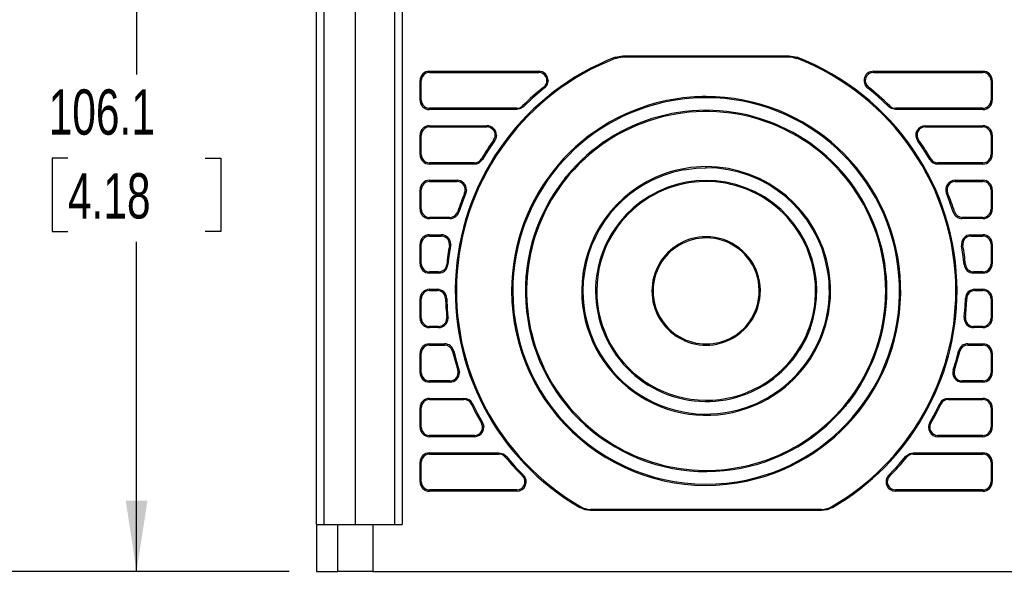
# Model space of a CAD drawing. Header units: millimetres. Extents: x 0 to 768, y 0 to 594.
# Tile 3 of 18: x 133 to 260, y 109 to 180. Entities that reach past the tile are written whole.
import ezdxf

# ---------------------------------------------------------------- set-up
doc = ezdxf.new("R2010")
doc.units = ezdxf.units.MM
doc.header["$LTSCALE"] = 2.75
doc.layers.add('DIMENSIONS', color=140, linetype='Continuous', lineweight=25)
doc.styles.add('SLDTEXTSTYLE0', font='TXT', dxfattribs={"width": 0.7})
doc.dimstyles.new('SLDDIMSTYLE0', dxfattribs={"dimtxt": 5.934521, "dimasz": 9.0805, "dimexe": 0, "dimexo": 0.0625, "dimgap": 1.48363, "dimtad": 0, "dimtih": 1, "dimtoh": 1, "dimdec": 1, "dimrnd": 1e-09, "dimzin": 4, "dimdsep": 46, "dimtxsty": 'SLDTEXTSTYLE0', "dimsah": 1, "dimcen": 0.09, "dimadec": 0, "dimazin": 1, "dimtfac": 1, "dimtdec": 1, "dimtofl": 0, "dimtmove": 0, "dimatfit": 3, "dimfxl": 0, "dimfrac": 2, "dimtolj": 1, "dimtzin": 12, "dimarcsym": 0})
doc.dimstyles.new('SLDDIMSTYLE1', dxfattribs={"dimtxt": 5.934521, "dimasz": 9.0805, "dimexe": 0, "dimexo": 0.0625, "dimgap": 1.48363, "dimtad": 0, "dimtih": 1, "dimtoh": 1, "dimdec": 1, "dimrnd": 1e-09, "dimzin": 12, "dimdsep": 46, "dimtxsty": 'SLDTEXTSTYLE0', "dimsah": 1, "dimcen": 0.09, "dimadec": 0, "dimazin": 3, "dimtfac": 1, "dimtdec": 1, "dimtofl": 0, "dimtmove": 0, "dimatfit": 3, "dimfxl": 0, "dimfrac": 2, "dimtolj": 1, "dimtzin": 12, "dimarcsym": 0})

# ---------------------------------------------------------------- blocks, each defined once
blk = doc.blocks.new('_D')
at = {"layer": 'DIMENSIONS'}
for p, q in [((257.62, 256.86), (328.3, 256.86)), ((319.57, 256.86), (319.57, 193.62)), ((310.75, 182.86), (308.76, 182.86)), ((308.76, 182.86), (308.76, 173.43)), ((328.39, 182.86), (330.38, 182.86)), ((330.38, 182.86), (330.38, 173.43)), ((308.76, 173.43), (310.75, 173.43)), ((330.38, 173.43), (328.39, 173.43)), ((319.57, 108.86), (319.57, 172.1)), ((274.83, 108.86), (328.3, 108.86))]:
    blk.add_line(p, q, dxfattribs=at)
for points in [[(319.57, 256.86), (318.17, 247.78), (320.97, 247.78)], [(319.57, 108.86), (320.97, 117.94), (318.17, 117.94)]]:
    blk.add_solid(points, dxfattribs=at)
at = {"layer": 'DIMENSIONS', "char_height": 5.821, "attachment_point": 1, "style": 'SLDTEXTSTYLE0'}
for s, insert in [('148.0', (308.28, 191.69)), ('5.83', (310.75, 180.93))]:
    blk.add_mtext(s, dxfattribs=dict(at, insert=insert))
blk = doc.blocks.new('_D_2')
at = {"layer": 'DIMENSIONS'}
for p, q in [((176.38, 214.96), (139.53, 214.96)), ((148.26, 214.96), (148.26, 172.67)), ((139.45, 161.91), (137.45, 161.91)), ((137.45, 161.91), (137.45, 152.48)), ((157.08, 161.91), (159.08, 161.91)), ((159.08, 161.91), (159.08, 152.48)), ((137.45, 152.48), (139.45, 152.48)), ((159.08, 152.48), (157.08, 152.48)), ((148.26, 108.86), (148.26, 151.15)), ((167.84, 108.86), (139.53, 108.86))]:
    blk.add_line(p, q, dxfattribs=at)
for points in [[(148.26, 214.96), (146.87, 205.88), (149.66, 205.88)], [(148.26, 108.86), (149.66, 117.94), (146.87, 117.94)]]:
    blk.add_solid(points, dxfattribs=at)
at = {"layer": 'DIMENSIONS', "char_height": 5.821, "attachment_point": 1, "style": 'SLDTEXTSTYLE0'}
for s, insert in [('106.1', (136.98, 170.74)), ('4.18', (139.45, 159.98))]:
    blk.add_mtext(s, dxfattribs=dict(at, insert=insert))
blk = doc.blocks.new('_D_3')
at = {"layer": 'DIMENSIONS'}
for p, q in [((162.03, 234.17), (109.05, 234.17)), ((117.78, 234.17), (117.78, 182.28)), ((108.96, 171.52), (106.97, 171.52)), ((106.97, 171.52), (106.97, 162.08)), ((126.6, 171.52), (128.59, 171.52)), ((128.59, 171.52), (128.59, 162.08)), ((106.97, 162.08), (108.96, 162.08)), ((128.59, 162.08), (126.6, 162.08)), ((117.78, 108.86), (117.78, 160.75)), ((167.84, 108.86), (109.05, 108.86))]:
    blk.add_line(p, q, dxfattribs=at)
for points in [[(117.78, 234.17), (116.39, 225.09), (119.18, 225.09)], [(117.78, 108.86), (119.18, 117.94), (116.39, 117.94)]]:
    blk.add_solid(points, dxfattribs=at)
at = {"layer": 'DIMENSIONS', "char_height": 5.821, "attachment_point": 1, "style": 'SLDTEXTSTYLE0'}
for s, insert in [('125.3', (106.5, 180.35)), ('4.93', (108.96, 169.59))]:
    blk.add_mtext(s, dxfattribs=dict(at, insert=insert))

msp = doc.modelspace()

# ---------------------------------------------------------------- linework, layer by layer
for p, q in [((171.34, 114.86), (171.34, 230.46)), ((172.34, 114.86), (172.34, 230.46)), ((176.34, 114.86), (176.34, 230.46)), ((181.34, 230.46), (181.34, 114.86)), ((182.34, 230.46), (182.34, 114.86)), ((209.68, 174.87), (210.67, 175.06)), ((210.67, 175.06), (232.01, 175.06)), ((210.67, 174.9), (232.01, 174.9)), ((232.01, 175.06), (233, 174.87)), ((184.63, 169.36), (184.63, 171.86)), ((184.63, 171.86), (184.79, 171.86)), ((184.79, 169.36), (184.79, 171.86)), ((185.84, 173.07), (199.86, 173.07)), ((185.84, 173.07), (185.84, 172.91)), ((185.84, 172.91), (199.86, 172.91)), ((199.86, 173.07), (199.86, 172.91)), ((201.07, 171.86), (200.91, 171.86)), ((242.81, 173.07), (256.84, 173.07)), ((242.81, 173.07), (242.81, 172.91)), ((242.81, 172.91), (256.84, 172.91)), ((256.84, 173.07), (256.84, 172.91)), ((257.89, 171.86), (258.04, 171.86)), ((257.89, 171.86), (257.89, 169.36)), ((258.04, 171.86), (258.04, 169.36)), ((200.51, 171.04), (200.61, 170.92)), ((242.06, 170.92), (242.16, 171.04)), ((184.63, 169.36), (184.79, 169.36)), ((217.37, 169.51), (217.39, 169.35)), ((221.34, 169.67), (221.34, 169.82)), ((258.04, 169.36), (257.89, 169.36)), ((185.84, 168.15), (185.84, 168.31)), ((197.04, 168.31), (185.84, 168.31)), ((197.04, 168.15), (185.84, 168.15)), ((197.05, 168.15), (197.05, 168.31)), ((197.9, 168.5), (197.78, 168.62)), ((245.63, 168.15), (245.63, 168.31)), ((256.84, 168.31), (245.63, 168.31)), ((256.84, 168.15), (245.63, 168.15)), ((256.84, 168.15), (256.84, 168.31)), ((185.84, 166.07), (193.22, 166.07)), ((185.84, 166.07), (185.84, 165.91)), ((185.84, 165.91), (193.22, 165.91)), ((193.22, 166.07), (193.22, 165.91)), ((249.45, 166.07), (256.84, 166.07)), ((249.45, 166.07), (249.45, 165.91)), ((249.45, 165.91), (256.84, 165.91)), ((256.84, 166.07), (256.84, 165.91)), ((184.63, 162.36), (184.63, 164.86)), ((184.63, 164.86), (184.79, 164.86)), ((184.79, 162.36), (184.79, 164.86)), ((194.08, 164.25), (194.21, 164.16)), ((194.43, 164.86), (194.27, 164.86)), ((248.46, 164.16), (248.59, 164.25)), ((257.89, 164.86), (257.89, 162.36)), ((257.89, 164.86), (258.04, 164.86)), ((258.04, 164.86), (258.04, 162.36)), ((184.63, 162.36), (184.79, 162.36)), ((192.64, 161.75), (192.51, 161.83)), ((250.03, 161.75), (250.16, 161.83)), ((258.04, 162.36), (257.89, 162.36)), ((185.84, 161.15), (185.84, 161.31)), ((191.6, 161.31), (185.84, 161.31)), ((191.6, 161.15), (185.84, 161.15)), ((191.6, 161.15), (191.6, 161.31)), ((221.34, 160.67), (221.34, 160.82)), ((251.07, 161.15), (251.07, 161.31)), ((256.84, 161.31), (251.07, 161.31)), ((256.84, 161.15), (251.07, 161.15)), ((256.84, 161.15), (256.84, 161.31)), ((203.24, 159.12), (203.12, 159.22)), ((216.08, 159.93), (216.13, 159.78)), ((185.84, 159.07), (189.38, 159.07)), ((185.84, 159.07), (185.84, 158.91)), ((185.84, 158.91), (189.38, 158.91)), ((189.38, 159.07), (189.38, 158.91)), ((253.29, 158.91), (256.84, 158.91)), ((253.3, 159.07), (256.84, 159.07)), ((256.84, 159.07), (256.84, 158.91)), ((184.63, 155.36), (184.63, 157.86)), ((184.63, 157.86), (184.79, 157.86)), ((184.79, 155.36), (184.79, 157.86)), ((190.59, 157.86), (190.43, 157.86)), ((252.17, 157.41), (252.32, 157.47)), ((257.89, 157.86), (257.89, 155.36)), ((257.89, 157.86), (258.04, 157.86)), ((258.04, 157.86), (258.04, 155.36)), ((184.63, 155.36), (184.79, 155.36)), ((185.84, 154.15), (185.84, 154.31)), ((188.47, 154.31), (185.84, 154.31)), ((188.47, 154.15), (185.84, 154.15)), ((188.47, 154.15), (188.47, 154.31)), ((189.62, 154.99), (189.47, 155.04)), ((253.05, 154.99), (253.2, 155.04)), ((254.2, 154.15), (254.2, 154.31)), ((256.84, 154.31), (254.2, 154.31)), ((256.84, 154.15), (254.2, 154.15)), ((256.84, 154.15), (256.84, 154.31)), ((258.04, 155.36), (257.89, 155.36)), ((185.84, 152.07), (187.36, 152.07)), ((185.84, 152.07), (185.84, 151.91)), ((185.84, 151.91), (187.36, 151.91)), ((187.36, 152.07), (187.36, 151.91)), ((209.23, 151.97), (209.09, 152.05)), ((221.34, 151.67), (221.34, 151.82)), ((255.31, 152.07), (256.84, 152.07)), ((255.31, 152.07), (255.31, 151.91)), ((255.31, 151.91), (256.84, 151.91)), ((256.84, 152.07), (256.84, 151.91)), ((184.63, 148.36), (184.63, 150.86)), ((184.63, 150.86), (184.79, 150.86)), ((184.79, 148.36), (184.79, 150.86)), ((188.4, 150.68), (188.55, 150.65)), ((188.57, 150.86), (188.41, 150.86)), ((217.82, 150.87), (217.9, 150.74)), ((254.12, 150.65), (254.28, 150.68)), ((257.89, 150.86), (257.89, 148.36)), ((257.89, 150.86), (258.04, 150.86)), ((258.04, 150.86), (258.04, 148.36)), ((184.63, 148.36), (184.79, 148.36)), ((188.21, 148.24), (188.06, 148.26)), ((254.46, 148.24), (254.61, 148.26)), ((258.04, 148.36), (257.89, 148.36)), ((185.84, 147.15), (185.84, 147.31)), ((187.01, 147.31), (185.84, 147.31)), ((187.01, 147.15), (185.84, 147.15)), ((187.01, 147.15), (187.01, 147.31)), ((255.66, 147.15), (255.66, 147.31)), ((256.84, 147.31), (255.66, 147.31)), ((256.84, 147.15), (255.66, 147.15)), ((256.84, 147.15), (256.84, 147.31)), ((185.84, 145.07), (186.85, 145.07)), ((185.84, 145.07), (185.84, 144.91)), ((185.84, 144.91), (186.85, 144.91)), ((186.85, 145.07), (186.85, 144.91)), ((196.53, 144.86), (196.37, 144.86)), ((205.53, 144.86), (205.37, 144.86)), ((214.53, 144.86), (214.37, 144.86)), ((244.53, 144.86), (244.37, 144.86)), ((253.53, 144.86), (253.37, 144.86)), ((255.82, 145.07), (256.84, 145.07)), ((255.82, 145.07), (255.82, 144.91)), ((255.82, 144.91), (256.84, 144.91)), ((256.84, 145.07), (256.84, 144.91)), ((184.63, 141.36), (184.63, 143.86)), ((184.63, 143.86), (184.79, 143.86)), ((184.79, 141.36), (184.79, 143.86)), ((187.9, 143.89), (188.06, 143.9)), ((254.61, 143.9), (254.77, 143.89)), ((257.89, 143.86), (257.89, 141.36)), ((257.89, 143.86), (258.04, 143.86)), ((258.04, 143.86), (258.04, 141.36)), ((184.63, 141.36), (184.79, 141.36)), ((185.84, 140.15), (185.84, 140.31)), ((187.01, 140.31), (185.84, 140.31)), ((187.01, 140.15), (187.01, 140.31)), ((188.21, 141.48), (188.06, 141.47)), ((188.22, 141.36), (188.06, 141.36)), ((254.46, 141.48), (254.61, 141.47)), ((255.66, 140.15), (255.66, 140.31)), ((256.84, 140.31), (255.66, 140.31)), ((256.84, 140.15), (256.84, 140.31)), ((258.04, 141.36), (257.89, 141.36)), ((187.01, 140.15), (185.84, 140.15)), ((224.85, 138.85), (224.77, 138.99)), ((256.84, 140.15), (255.66, 140.15)), ((185.84, 138.07), (187.78, 138.07)), ((185.84, 138.07), (185.84, 137.91)), ((185.84, 137.91), (187.78, 137.91)), ((187.78, 138.07), (187.78, 137.91)), ((254.9, 138.07), (256.84, 138.07)), ((254.9, 138.07), (254.9, 137.91)), ((254.9, 137.91), (256.84, 137.91)), ((256.84, 138.07), (256.84, 137.91)), ((184.63, 134.36), (184.63, 136.86)), ((184.63, 136.86), (184.79, 136.86)), ((184.79, 134.36), (184.79, 136.86)), ((188.8, 137.11), (188.95, 137.14)), ((253.72, 137.14), (253.87, 137.11)), ((257.89, 136.86), (258.04, 136.86)), ((257.89, 136.86), (257.89, 134.36)), ((258.04, 136.86), (258.04, 134.36)), ((184.63, 134.36), (184.79, 134.36)), ((189.62, 134.73), (189.47, 134.68)), ((189.68, 134.36), (189.52, 134.36)), ((253.05, 134.73), (253.2, 134.68)), ((258.04, 134.36), (257.89, 134.36)), ((185.84, 133.15), (185.84, 133.31)), ((188.47, 133.31), (185.84, 133.31)), ((188.47, 133.15), (185.84, 133.15)), ((188.47, 133.15), (188.47, 133.31)), ((254.2, 133.15), (254.2, 133.31)), ((256.84, 133.31), (254.2, 133.31)), ((256.84, 133.15), (254.2, 133.15)), ((256.84, 133.15), (256.84, 133.31)), ((185.84, 131.07), (190.27, 131.07)), ((185.84, 131.07), (185.84, 130.91)), ((185.84, 130.91), (190.27, 130.91)), ((190.27, 131.07), (190.27, 130.91)), ((191.21, 130.32), (191.35, 130.39)), ((239.43, 130.6), (239.55, 130.5)), ((251.32, 130.39), (251.46, 130.32)), ((252.4, 131.07), (256.84, 131.07)), ((252.4, 131.07), (252.4, 130.91)), ((252.4, 130.91), (256.84, 130.91)), ((256.84, 131.07), (256.84, 130.91)), ((184.63, 127.36), (184.63, 129.86)), ((184.63, 129.86), (184.79, 129.86)), ((184.79, 127.36), (184.79, 129.86)), ((226.6, 129.79), (226.54, 129.94)), ((257.89, 129.86), (257.89, 127.36)), ((257.89, 129.86), (258.04, 129.86)), ((258.04, 129.86), (258.04, 127.36)), ((192.64, 127.97), (192.51, 127.89)), ((250.03, 127.97), (250.16, 127.89)), ((184.63, 127.36), (184.79, 127.36)), ((192.81, 127.36), (192.65, 127.36)), ((258.04, 127.36), (257.89, 127.36)), ((185.84, 126.15), (185.84, 126.31)), ((191.6, 126.31), (185.84, 126.31)), ((191.6, 126.15), (185.84, 126.15)), ((191.6, 126.15), (191.6, 126.31)), ((251.07, 126.15), (251.07, 126.31)), ((256.84, 126.31), (251.07, 126.31)), ((256.84, 126.15), (251.07, 126.15)), ((256.84, 126.15), (256.84, 126.31)), ((185.84, 124.07), (194.76, 124.07)), ((185.84, 124.07), (185.84, 123.91)), ((185.84, 123.91), (194.76, 123.91)), ((194.76, 124.07), (194.76, 123.91)), ((247.91, 124.07), (256.84, 124.07)), ((247.91, 124.07), (247.91, 123.91)), ((247.91, 123.91), (256.84, 123.91)), ((256.84, 124.07), (256.84, 123.91)), ((184.63, 120.36), (184.63, 122.86)), ((184.63, 122.86), (184.79, 122.86)), ((184.79, 120.36), (184.79, 122.86)), ((195.57, 123.53), (195.69, 123.63)), ((246.98, 123.63), (247.1, 123.53)), ((257.89, 122.86), (258.04, 122.86)), ((257.89, 122.86), (257.89, 120.36)), ((258.04, 122.86), (258.04, 120.36)), ((184.63, 120.36), (184.79, 120.36)), ((197.9, 121.22), (197.78, 121.11)), ((225.3, 120.22), (225.28, 120.37)), ((258.04, 120.36), (257.89, 120.36)), ((185.84, 119.15), (185.84, 119.31)), ((197.05, 119.31), (185.84, 119.31)), ((197.05, 119.15), (185.84, 119.15)), ((245.63, 119.15), (245.63, 119.31)), ((256.84, 119.31), (245.63, 119.31)), ((256.84, 119.15), (245.63, 119.15)), ((256.84, 119.15), (256.84, 119.31)), ((236.16, 116.82), (206.51, 116.82)), ((236.16, 116.67), (206.51, 116.67)), ((171.34, 114.86), (171.34, 108.86)), ((171.34, 114.86), (174.09, 114.86)), ((174.09, 108.86), (174.09, 114.86)), ((174.09, 114.86), (178.59, 114.86)), ((178.59, 114.86), (178.59, 108.86)), ((178.59, 114.86), (182.34, 114.86)), ((171.34, 108.86), (174.09, 108.86)), ((178.59, 108.86), (174.09, 108.86)), ((178.59, 108.86), (264.09, 108.86))]:
    msp.add_line(p, q)
at = {"flags": 128}
for points in [[(209.68, 174.87), (209.71, 174.78), (209.73, 174.72)], [(209.73, 174.72), (210.13, 174.84), (210.67, 174.9)], [(210.67, 175.06), (210.67, 174.96), (210.67, 174.9)], [(232.01, 175.06), (232.01, 174.96), (232.01, 174.9)], [(232.01, 174.9), (232.42, 174.86), (232.94, 174.72)], [(233, 174.87), (232.96, 174.78), (232.94, 174.72)], [(201.07, 171.86), (200.91, 171.27), (200.61, 170.92)], [(200.61, 170.92), (199.06, 169.6), (197.9, 168.5)], [(244.77, 168.51), (243.29, 169.89), (242.06, 170.92)], [(217.39, 169.35), (217.1, 169.3), (216.87, 169.26)], [(220.18, 169.64), (218.61, 169.52), (217.39, 169.35)], [(197.04, 168.15), (197.04, 168.25), (197.04, 168.31)], [(197.05, 168.15), (197.04, 168.15), (197.04, 168.15)], [(197.9, 168.5), (197.45, 168.22), (197.05, 168.15)], [(244.77, 168.51), (244.84, 168.58), (244.88, 168.62)], [(245.63, 168.15), (245.11, 168.27), (244.77, 168.51)], [(194.43, 164.86), (194.36, 164.45), (194.21, 164.16)], [(194.21, 164.16), (193.31, 162.83), (192.64, 161.75)], [(250.03, 161.75), (249.18, 163.12), (248.46, 164.16)], [(218.52, 160.41), (220.04, 160.61), (221.34, 160.67)], [(203.47, 159.65), (203.27, 159.41), (203.12, 159.22)], [(216.13, 159.78), (215.85, 159.69), (215.64, 159.6)], [(218.52, 160.41), (217.17, 160.11), (216.13, 159.78)], [(253.3, 159.07), (253.29, 158.97), (253.29, 158.91)], [(190.5, 157.4), (189.98, 156.06), (189.62, 154.99)], [(190.35, 157.46), (190.41, 157.44), (190.5, 157.4)], [(190.59, 157.86), (190.56, 157.6), (190.5, 157.4)], [(253.05, 154.99), (252.58, 156.35), (252.17, 157.41)], [(209.39, 152.53), (209.22, 152.26), (209.09, 152.05)], [(188.55, 150.65), (188.34, 149.3), (188.21, 148.24)], [(188.57, 150.86), (188.56, 150.74), (188.55, 150.65)], [(254.46, 148.24), (254.29, 149.59), (254.12, 150.65)], [(188.06, 143.9), (188.12, 142.54), (188.21, 141.48)], [(254.46, 141.48), (254.57, 142.83), (254.61, 143.9)], [(188.21, 141.48), (188.22, 141.42), (188.22, 141.36)], [(234.67, 140), (234.11, 138.68), (233.58, 137.68)], [(233.44, 137.76), (233.46, 137.75), (233.48, 137.74), (233.49, 137.73), (233.51, 137.72), (233.53, 137.71), (233.54, 137.7), (233.56, 137.69), (233.58, 137.68)], [(188.95, 137.14), (189.3, 135.78), (189.62, 134.73)], [(233.58, 137.68), (233.42, 137.41), (233.28, 137.2)], [(253.05, 134.73), (253.45, 136.07), (253.72, 137.14)], [(189.62, 134.73), (189.67, 134.52), (189.68, 134.36)], [(241.2, 132.88), (240.31, 131.52), (239.55, 130.5)], [(191.35, 130.39), (192.05, 129.02), (192.64, 127.97)], [(239.55, 130.5), (239.36, 130.26), (239.2, 130.07)], [(250.03, 127.97), (250.77, 129.31), (251.32, 130.39)], [(192.64, 127.97), (192.78, 127.64), (192.81, 127.36)], [(194.76, 124.07), (195.33, 123.93), (195.69, 123.63)], [(246.98, 123.63), (247.46, 123.98), (247.91, 124.07)], [(195.69, 123.63), (196.9, 122.25), (197.9, 121.22)], [(244.77, 121.22), (246.04, 122.54), (246.98, 123.63)], [(244.77, 121.22), (244.84, 121.15), (244.88, 121.1)], [(197.05, 119.15), (197.05, 119.25), (197.05, 119.31)], [(205.14, 117.04), (205.18, 117.12), (205.22, 117.18)], [(206.51, 116.67), (205.8, 116.76), (205.14, 117.04)], [(206.51, 116.67), (206.51, 116.76), (206.51, 116.83)], [(237.53, 117.04), (236.87, 116.76), (236.16, 116.67)], [(236.16, 116.83), (236.16, 116.76), (236.16, 116.67)], [(237.53, 117.04), (237.49, 117.12), (237.45, 117.18)]]:
    msp.add_lwpolyline(points, dxfattribs=at)
for centre, radius, start, end in [((221.34, 144.86), 32.19, 111.2333, 239.7888), ((221.34, 144.86), 32.04, 111.2328, 239.7921), ((221.34, 144.86), 32.04, 0, 68.7661), ((221.34, 144.86), 32.19, 359.9998, 68.7645), ((185.84, 171.86), 1.21, 89.9879, 180.0121), ((185.84, 171.86), 1.05, 90, 180), ((199.86, 171.86), 1.21, 0.0003, 90.0007), ((199.86, 171.86), 1.05, 0, 90), ((199.86, 171.86), 1.05, 308.5, 0), ((242.81, 171.86), 1.21, 90, 231.5), ((242.81, 171.86), 1.05, 90, 231.5), ((256.84, 171.86), 1.21, 359.9879, 90.0121), ((256.84, 171.86), 1.05, 0, 90), ((221.34, 144.86), 33.45, 128.5, 134.7533), ((221.34, 144.86), 33.45, 45.253, 51.5), ((185.84, 169.36), 1.21, 179.9879, 270.0121), ((185.84, 169.36), 1.05, 180, 270), ((221.34, 144.86), 24.96, 99.1476, 180), ((221.34, 144.86), 24.96, 90, 99.1476), ((221.34, 144.86), 24.81, 90, 92.6679), ((221.34, 144.86), 24.96, 279.1476, 90), ((221.34, 144.86), 24.81, 279.1476, 90), ((256.84, 169.36), 1.21, 269.9879, 0.0121), ((256.84, 169.36), 1.05, 270, 0), ((221.34, 144.86), 24.81, 100.369, 180), ((197.05, 169.36), 1.05, 269.9715, 314.7533), ((221.34, 144.86), 23.19, 0, 140.3775), ((245.63, 169.36), 1.05, 225.0733, 270), ((221.34, 144.86), 23.04, 0, 141.7497), ((185.84, 164.86), 1.21, 89.9879, 180.0121), ((185.84, 164.86), 1.05, 90, 180), ((193.22, 164.86), 1.21, 359.9957, 90.0042), ((193.22, 164.86), 1.05, 0, 90), ((249.45, 164.86), 1.21, 90, 215.4302), ((249.45, 164.86), 1.05, 90, 215.4302), ((256.84, 164.86), 1.21, 359.9879, 90.0121), ((256.84, 164.86), 1.05, 0, 90), ((221.34, 144.86), 33.45, 144.5698, 149.5194), ((193.22, 164.86), 1.05, 324.5698, 0), ((221.34, 144.86), 33.45, 30.4806, 35.4302), ((185.84, 162.36), 1.21, 179.9879, 270.0121), ((185.84, 162.36), 1.05, 180, 270), ((191.6, 162.36), 1.05, 270, 329.5194), ((191.61, 162.36), 1.2, 269.9181, 329.6013), ((251.07, 162.36), 1.2, 210.3987, 270.0819), ((251.07, 162.36), 1.05, 210.4806, 270), ((256.84, 162.36), 1.21, 269.9879, 0.0121), ((256.84, 162.36), 1.05, 270, 0), ((221.34, 144.86), 15.96, 90, 109.2416), ((221.34, 144.86), 15.96, 289.2416, 90), ((221.34, 144.86), 15.81, 289.2416, 90), ((221.34, 144.86), 23.19, 141.7497, 320.3775), ((221.34, 144.86), 15.96, 109.2416, 180), ((221.34, 144.86), 15.81, 111.1272, 180), ((185.84, 157.86), 1.21, 89.9879, 180.0121), ((185.84, 157.86), 1.05, 90, 180), ((189.38, 157.86), 1.21, 359.9821, 90.0139), ((189.38, 157.86), 1.05, 0, 90), ((221.34, 144.86), 23.04, 141.7497, 321.7497), ((221.34, 144.86), 14.04, 329.5923, 149.5923), ((221.34, 144.86), 14.19, 339.9864, 147.3206), ((253.29, 157.86), 1.21, 89.867, 202.1462), ((253.29, 157.86), 1.05, 89.927, 202.1363), ((256.84, 157.86), 1.21, 359.9879, 90.0121), ((256.84, 157.86), 1.05, 0, 90), ((221.34, 144.86), 33.45, 157.8665, 162.2811), ((189.38, 157.86), 1.05, 337.7855, 0), ((221.34, 144.86), 33.45, 17.7189, 22.1363), ((185.84, 155.36), 1.21, 179.9879, 270.0121), ((185.84, 155.36), 1.05, 180, 270), ((188.47, 155.36), 1.05, 270, 342.2811), ((188.47, 155.36), 1.21, 269.9927, 342.2883), ((254.2, 155.36), 1.21, 197.7117, 270.0073), ((254.2, 155.36), 1.05, 197.7189, 270), ((256.84, 155.36), 1.21, 269.9879, 0.0121), ((256.84, 155.36), 1.05, 270, 0), ((185.84, 150.86), 1.21, 89.9879, 180.0121), ((185.84, 150.86), 1.05, 90, 180), ((187.36, 150.86), 1.21, 0.0298, 89.9865), ((187.36, 150.86), 1.05, 0, 90), ((221.34, 144.86), 14.19, 149.5924, 327.3205), ((221.34, 144.86), 14.04, 149.5923, 329.5923), ((221.34, 144.86), 6.96, 90, 120.2866), ((221.34, 144.86), 6.81, 90, 120.2866), ((221.34, 144.86), 6.96, 300.2866, 90), ((221.34, 144.86), 6.81, 300.2866, 90), ((255.31, 150.86), 1.21, 89.9864, 190.029), ((255.31, 150.86), 1.05, 90, 190.0154), ((256.84, 150.86), 1.21, 359.9879, 90.0121), ((256.84, 150.86), 1.05, 0, 90), ((221.34, 144.86), 33.45, 169.9846, 174.1774), ((187.36, 150.86), 1.05, 349.9846, 0), ((221.34, 144.86), 6.96, 120.2866, 180), ((221.34, 144.86), 6.81, 120.2866, 180), ((221.34, 144.86), 33.45, 5.8226, 10.0154), ((185.84, 148.36), 1.21, 179.9879, 270.0121), ((185.84, 148.36), 1.05, 180, 270), ((187.01, 148.36), 1.05, 270, 354.1774), ((187.01, 148.36), 1.21, 269.9897, 354.1876), ((255.66, 148.36), 1.21, 185.8124, 270.0103), ((255.66, 148.36), 1.05, 185.8226, 270), ((256.84, 148.36), 1.21, 269.9879, 0.0121), ((256.84, 148.36), 1.05, 270, 0), ((185.84, 143.86), 1.21, 89.9879, 180.0121), ((185.84, 143.86), 1.05, 90, 180), ((186.85, 143.86), 1.21, 1.6495, 90.0115), ((186.85, 143.86), 1.05, 1.661, 90), ((221.34, 144.86), 24.96, 180, 279.1476), ((221.34, 144.86), 24.81, 180, 279.1476), ((221.34, 144.86), 15.96, 180, 289.2416), ((221.34, 144.86), 15.81, 180, 289.2416), ((221.34, 144.86), 6.96, 180, 300.2866), ((221.34, 144.86), 6.81, 180, 300.2866), ((221.34, 144.86), 32.04, 300.2054, 0), ((221.34, 144.86), 32.19, 300.2067, 359.9998), ((221.34, 144.86), 23.04, 321.7497, 0), ((221.34, 144.86), 23.19, 328.9082, 0), ((255.82, 143.86), 1.21, 89.9885, 178.3505), ((255.82, 143.86), 1.05, 90, 178.339), ((256.84, 143.86), 1.21, 359.9879, 90.0121), ((256.84, 143.86), 1.05, 0, 90), ((221.34, 144.86), 33.45, 181.661, 185.8226), ((221.34, 144.86), 33.45, 354.1774, 358.339), ((185.84, 141.36), 1.21, 179.9879, 270.0121), ((185.84, 141.36), 1.05, 180, 270), ((187.01, 141.36), 1.21, 269.9806, 0.0134), ((187.01, 141.36), 1.05, 270, 0), ((187.01, 141.36), 1.05, 0, 5.8226), ((255.66, 141.36), 1.21, 174.1652, 270.0122), ((255.66, 141.36), 1.05, 174.1774, 270), ((256.84, 141.36), 1.21, 269.9879, 0.0121), ((256.84, 141.36), 1.05, 270, 0), ((185.84, 136.86), 1.21, 89.9879, 180.0121), ((185.84, 136.86), 1.05, 90, 180), ((187.78, 136.86), 1.21, 13.3998, 90.0082), ((187.78, 136.86), 1.05, 13.408, 90), ((254.9, 136.86), 1.21, 89.9918, 166.6002), ((254.9, 136.86), 1.05, 90, 166.592), ((256.84, 136.86), 1.21, 359.9879, 90.0121), ((256.84, 136.86), 1.05, 0, 90), ((221.34, 144.86), 33.45, 193.408, 197.7189), ((221.34, 144.86), 33.45, 342.2811, 346.592), ((185.84, 134.36), 1.21, 179.9879, 270.0121), ((185.84, 134.36), 1.05, 180, 270), ((188.47, 134.36), 1.21, 269.9602, 0.0254), ((188.47, 134.36), 1.05, 270, 0), ((188.47, 134.36), 1.05, 0, 17.7189), ((254.2, 134.36), 1.21, 162.2572, 270.0239), ((254.2, 134.36), 1.05, 162.2811, 270), ((256.84, 134.36), 1.21, 269.9879, 0.0121), ((256.84, 134.36), 1.05, 270, 0), ((185.84, 129.86), 1.21, 89.9879, 180.0121), ((185.84, 129.86), 1.05, 90, 180), ((190.27, 129.86), 1.21, 25.7657, 90.0057), ((190.27, 129.86), 1.05, 25.7715, 90), ((221.34, 144.86), 33.45, 205.7715, 210.4806), ((221.34, 144.86), 33.45, 329.5194, 334.2285), ((252.4, 129.86), 1.21, 89.9943, 154.2343), ((252.4, 129.86), 1.05, 90, 154.2285), ((256.84, 129.86), 1.21, 359.9879, 90.0121), ((256.84, 129.86), 1.05, 0, 90), ((191.6, 127.36), 1.05, 0, 30.4806), ((251.07, 127.36), 1.21, 149.5194, 270), ((251.07, 127.36), 1.05, 149.5194, 270), ((185.84, 127.36), 1.21, 179.9879, 270.0121), ((185.84, 127.36), 1.05, 180, 270), ((191.6, 127.36), 1.21, 269.9376, 0.0621), ((191.6, 127.36), 1.05, 270, 0), ((256.84, 127.36), 1.21, 269.9879, 0.0121), ((256.84, 127.36), 1.05, 270, 0), ((185.84, 122.86), 1.21, 89.9879, 180.0121), ((185.84, 122.86), 1.05, 90, 180), ((194.76, 122.86), 1.05, 39.6191, 90), ((247.91, 122.86), 1.05, 90, 140.3809), ((256.84, 122.86), 1.21, 359.9879, 90.0121), ((256.84, 122.86), 1.05, 0, 90), ((221.34, 144.86), 33.45, 219.6191, 225.2467), ((221.34, 144.86), 33.45, 314.7476, 320.3809), ((185.84, 120.36), 1.21, 179.9879, 270.0121), ((185.84, 120.36), 1.05, 180, 270), ((197.04, 120.36), 1.21, 270.1162, 45.2119), ((197.05, 120.36), 1.05, 270.0482, 45.2467), ((245.63, 120.36), 1.21, 135.0539, 269.965), ((245.63, 120.36), 1.05, 134.9105, 270), ((256.84, 120.36), 1.21, 269.9879, 0.0121), ((256.84, 120.36), 1.05, 270, 0), ((206.49, 119.32), 2.5, 239.2993, 270.4816), ((236.18, 119.32), 2.5, 269.5172, 300.6722)]:
    msp.add_arc(centre, radius, start, end)

# ---------------------------------------------------------------- dimensions: what is measured, and where the dimension line sits
at = {"layer": 'DIMENSIONS'}
for base, p1, p2, dimstyle, picture, middle in [((319.57, 256.86), (271.34, 108.86), (254.13, 256.86), 'SLDDIMSTYLE0', '_D', (319.57, 182.86)), ((117.78, 234.17), (171.34, 108.86), (165.52, 234.17), 'SLDDIMSTYLE1', '_D_3', (117.78, 171.52)), ((148.26, 108.86), (179.87, 214.96), (171.34, 108.86), 'SLDDIMSTYLE1', '_D_2', (148.26, 161.91))]:
    dim = msp.add_linear_dim(base=base, p1=p1, p2=p2, angle=90, dimstyle=dimstyle, dxfattribs=at)
    dim.commit()
    dim.dimension.update_dxf_attribs({"geometry": picture, "text_midpoint": middle, "dimtype": 160})

doc.saveas('drawing.dxf')
